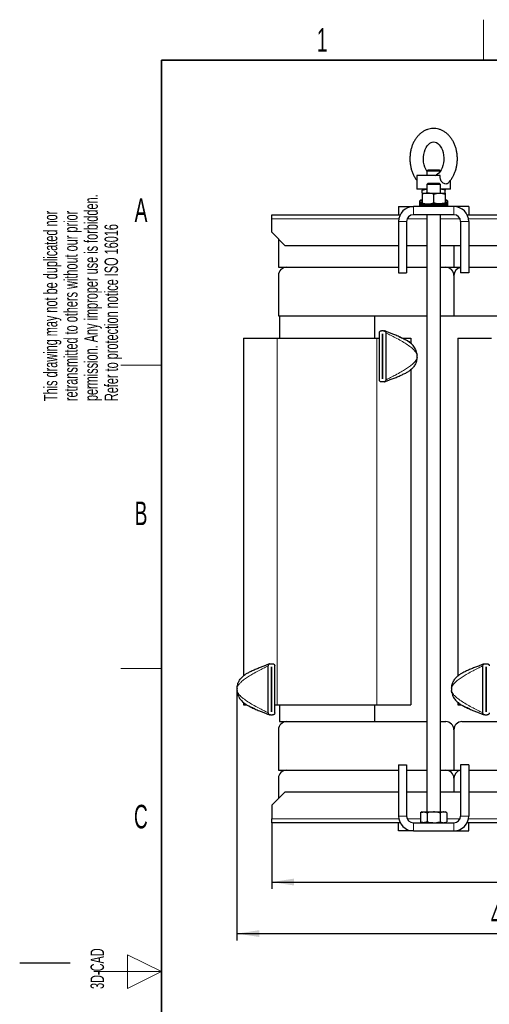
# Model space of a CAD drawing. Header units: millimetres. Extents: x 5 to 418, y 2 to 292.
# Tile 4 of 21: x 5 to 75, y 142 to 288. Entities that reach past the tile are written whole.
import ezdxf

# ---------------------------------------------------------------- set-up
doc = ezdxf.new("R2010")
doc.units = ezdxf.units.MM
doc.layers.add('SLD-0', color=7, linetype='Continuous')
doc.styles.add('SLDTEXTSTYLE0', font='TXT', dxfattribs={"width": 0.605})
doc.dimstyles.new('SLDDIMSTYLE1', dxfattribs={"dimtxt": 3.5, "dimasz": 3.302, "dimexe": 0, "dimexo": 0.0625, "dimgap": 0.875, "dimtad": 1, "dimlfac": 5, "dimrnd": 1e-09, "dimzin": 12, "dimdsep": 46, "dimtxsty": 'SLDTEXTSTYLE0', "dimsah": 1, "dimcen": 0.09, "dimadec": 0, "dimazin": 3, "dimtfac": 1, "dimtofl": 0, "dimtmove": 0, "dimatfit": 3, "dimfxl": 1, "dimfrac": 2, "dimtolj": 1, "dimtzin": 12, "dimarcsym": 0})
doc.dimstyles.new('SLDDIMSTYLE2', dxfattribs={"dimtxt": 3.5, "dimasz": 3.302, "dimexe": 0, "dimexo": 0.0625, "dimgap": 0.875, "dimtad": 1, "dimdec": 0, "dimlfac": 5, "dimrnd": 1e-09, "dimzin": 12, "dimdsep": 46, "dimtxsty": 'SLDTEXTSTYLE0', "dimsah": 1, "dimcen": 0.09, "dimadec": 0, "dimazin": 3, "dimtol": 1, "dimtp": 15, "dimtm": 15, "dimtfac": 1, "dimtdec": 0, "dimtofl": 0, "dimtmove": 0, "dimatfit": 3, "dimfxl": 1, "dimfrac": 2, "dimtolj": 1, "dimarcsym": 0})

# ---------------------------------------------------------------- blocks, each defined once
blk = doc.blocks.new('_D_2')
at = {"layer": 'SLD-0'}
for p, q in [((42.36, 169.34), (42.36, 159.54)), ((122.36, 169.34), (122.36, 159.54)), ((42.36, 160.54), (122.36, 160.54))]:
    blk.add_line(p, q, dxfattribs=at)
for points in [[(42.36, 160.54), (45.66, 160.03), (45.66, 161.05)], [(122.36, 160.54), (119.06, 161.05), (119.06, 160.03)]]:
    blk.add_solid(points, dxfattribs=at)
at = {"layer": 'SLD-0', "insert": (78.35, 165.05), "char_height": 3.5, "attachment_point": 1, "style": 'SLDTEXTSTYLE0'}
blk.add_mtext('400', dxfattribs=at)
blk = doc.blocks.new('_D_3')
at = {"layer": 'SLD-0', "color": 7}
for p, q in [((127.51, 238.5), (127.51, 151.89)), ((37.21, 189.18), (37.21, 151.89)), ((37.21, 152.89), (127.51, 152.89))]:
    blk.add_line(p, q, dxfattribs=at)
for points in [[(37.21, 152.89), (40.51, 152.39), (40.51, 153.4)], [(127.51, 152.89), (124.21, 153.4), (124.21, 152.39)]]:
    blk.add_solid(points, dxfattribs=at)
at = {"layer": 'SLD-0', "color": 7, "attachment_point": 1, "style": 'SLDTEXTSTYLE0'}
for s, insert, char_height in [('451', (74.85, 157.41), 3.5), ('±15', (84.2, 156.39), 2.485)]:
    blk.add_mtext(s, dxfattribs=dict(at, insert=insert, char_height=char_height))

msp = doc.modelspace()

# ---------------------------------------------------------------- linework, layer by layer
at = {"color": 7, "linetype": 'Continuous', "lineweight": 25}
for p, q in [((65.5605, 266.24), (65.3605, 266.04)), ((65.3605, 266.04), (65.3605, 265.36)), ((66.3605, 266.04), (65.3605, 266.04)), ((65.5605, 266.24), (66.3605, 266.24)), ((66.3605, 266.24), (67.1605, 266.24)), ((67.3605, 266.04), (66.3605, 266.04)), ((67.3605, 266.04), (67.1605, 266.24)), ((63.8605, 265.36), (63.8605, 263.36)), ((67.3212, 265.36), (63.8605, 265.36)), ((66.6198, 265.36), (66.809, 265.4819)), ((68.8605, 263.36), (68.8605, 264.6864)), ((64.6249, 263.36), (63.8605, 263.36)), ((65.3605, 263.36), (64.6249, 263.36)), ((64.6605, 262.795), (64.6605, 263.2081)), ((65.5605, 264.24), (65.3605, 264.04)), ((65.3605, 264.04), (65.3605, 262.76)), ((66.3605, 264.04), (65.3605, 264.04)), ((65.5605, 264.24), (66.3605, 264.24)), ((66.3605, 264.24), (67.1605, 264.24)), ((67.3605, 264.04), (66.3605, 264.04)), ((67.3605, 264.04), (67.1605, 264.24)), ((67.3605, 262.76), (67.3605, 264.04)), ((68.8605, 263.36), (67.3605, 263.36)), ((68.0605, 262.795), (68.0605, 263.2081)), ((64.4605, 261.76), (64.2605, 261.56)), ((64.2605, 261.56), (64.2605, 261.36)), ((64.6605, 261.56), (64.2605, 261.56)), ((64.4605, 261.76), (64.6605, 261.76)), ((64.6605, 262.76), (65.5105, 262.76)), ((64.6605, 262.6081), (64.6605, 261.3118)), ((65.5105, 262.76), (67.2105, 262.76)), ((66.3605, 262.6081), (66.3605, 261.3118)), ((67.2105, 262.76), (68.0605, 262.76)), ((68.0605, 262.6081), (68.0605, 261.3118)), ((68.0605, 261.76), (68.2605, 261.76)), ((68.4605, 261.56), (68.0605, 261.56)), ((68.4605, 261.56), (68.2605, 261.76)), ((68.4605, 261.36), (68.4605, 261.56)), ((61.1605, 260.76), (61.1605, 259.56)), ((61.1605, 260.76), (63.3605, 260.76)), ((69.3605, 260.76), (63.3605, 260.76)), ((64.2605, 261.36), (64.2605, 260.96)), ((64.2605, 261.36), (64.6605, 261.36)), ((64.4605, 261.16), (64.2605, 260.96)), ((64.2605, 260.96), (64.2605, 260.76)), ((68.4605, 260.96), (64.2605, 260.96)), ((64.4605, 261.16), (68.2605, 261.16)), ((68.0605, 261.36), (68.4605, 261.36)), ((68.4605, 260.96), (68.2605, 261.16)), ((68.4605, 260.96), (68.4605, 261.36)), ((68.4605, 260.76), (68.4605, 260.96)), ((71.5605, 260.76), (69.3605, 260.76)), ((71.5605, 260.76), (71.5605, 259.56)), ((42.3605, 259.56), (61.4009, 259.56)), ((42.3605, 258.96), (42.3605, 259.56)), ((42.3605, 256.96), (42.3605, 258.96)), ((69.3605, 259.56), (63.3605, 259.56)), ((65.3605, 259.56), (65.3605, 170.94)), ((67.3605, 170.94), (67.3605, 259.56)), ((71.3201, 259.56), (93.4009, 259.56)), ((61.1605, 258.56), (61.1605, 250.96)), ((62.3605, 258.56), (62.3605, 250.96)), ((70.3605, 258.56), (70.3605, 250.96)), ((71.5605, 258.56), (71.5605, 250.96)), ((42.3605, 256.96), (44.3605, 254.96)), ((43.3605, 255.96), (43.3605, 251.76)), ((61.1605, 254.96), (44.3605, 254.96)), ((65.3605, 254.96), (62.3605, 254.96)), ((70.3605, 254.96), (67.3605, 254.96)), ((69.3605, 254.96), (69.3605, 251.76)), ((93.1605, 254.96), (71.5605, 254.96)), ((43.3605, 251.76), (61.1605, 251.76)), ((44.5605, 251.76), (61.1605, 251.76)), ((62.3605, 251.76), (65.3605, 251.76)), ((67.3605, 251.76), (69.3605, 251.76)), ((67.3605, 251.76), (68.1605, 251.76)), ((69.3605, 251.76), (70.3605, 251.76)), ((71.5605, 251.76), (93.1605, 251.76)), ((43.3605, 250.56), (43.3605, 244.56)), ((61.1605, 250.96), (62.3605, 250.96)), ((69.3605, 250.56), (69.3605, 244.56)), ((71.5605, 250.96), (70.3605, 250.96)), ((43.3605, 244.56), (65.3605, 244.56)), ((43.5205, 244.56), (43.5205, 241.24)), ((57.6005, 244.56), (57.6005, 241.24)), ((67.3605, 244.56), (69.3605, 244.56)), ((69.3605, 244.56), (97.3605, 244.56)), ((38.1605, 241.24), (38.1605, 191.1294)), ((38.1605, 241.24), (43.1605, 241.24)), ((43.1605, 241.24), (57.9605, 241.24)), ((57.9605, 241.24), (58.3105, 241.24)), ((58.3105, 242.0232), (58.3105, 235.0632)), ((58.9505, 242.3432), (58.6305, 242.3432)), ((58.7895, 241.8632), (58.7915, 241.8632)), ((58.7895, 235.2232), (58.7895, 241.8632)), ((58.7915, 241.8632), (58.7915, 235.2232)), ((59.2705, 242.0232), (59.2705, 235.0632)), ((61.7571, 241.24), (62.9605, 241.24)), ((62.9605, 241.24), (62.9605, 240.4952)), ((69.9605, 241.24), (69.9605, 191.1294)), ((69.9605, 241.24), (74.9605, 241.24)), ((62.5776, 240.8141), (62.5772, 240.8152)), ((62.6793, 240.746), (62.7236, 240.7256)), ((62.7236, 240.7256), (62.8387, 240.6466)), ((63.8437, 239.0596), (63.9053, 238.7064)), ((58.7915, 235.2232), (58.7895, 235.2232)), ((62.8387, 236.4397), (62.7236, 236.3607)), ((62.9605, 236.5505), (62.9605, 186.84)), ((58.9505, 234.7432), (58.6305, 234.7432)), ((42.1705, 192.9368), (42.4905, 192.9368)), ((73.9705, 192.9368), (74.2905, 192.9368)), ((41.8505, 185.6568), (41.8505, 192.6168)), ((42.3295, 192.4568), (42.3315, 192.4568)), ((42.3295, 185.8168), (42.3295, 192.4568)), ((42.3315, 192.4568), (42.3315, 185.8168)), ((42.8105, 185.6568), (42.8105, 192.6168)), ((73.6505, 185.6568), (73.6505, 192.6168)), ((74.1295, 192.4568), (74.1315, 192.4568)), ((74.1295, 185.8168), (74.1295, 192.4568)), ((74.1315, 192.4568), (74.1315, 185.8168)), ((38.2822, 191.2402), (38.3973, 191.3192)), ((70.0822, 191.2402), (70.1973, 191.3192)), ((37.2772, 188.6203), (37.2156, 188.9735)), ((69.0772, 188.6203), (69.0156, 188.9735)), ((38.1605, 187.1848), (38.1605, 186.84)), ((38.3973, 186.9543), (38.2822, 187.0333)), ((69.9605, 187.1848), (69.9605, 186.84)), ((70.1973, 186.9543), (70.0822, 187.0333)), ((38.1605, 186.84), (38.5761, 186.84)), ((38.4417, 186.9339), (38.3973, 186.9543)), ((38.5433, 186.8658), (38.5437, 186.8648)), ((42.3315, 185.8168), (42.3295, 185.8168)), ((42.8105, 186.84), (43.1605, 186.84)), ((43.1605, 186.84), (57.9605, 186.84)), ((43.5205, 186.84), (43.5205, 184.34)), ((57.6005, 186.84), (57.6005, 184.34)), ((57.9605, 186.84), (62.9605, 186.84)), ((69.9605, 186.84), (70.3761, 186.84)), ((70.2417, 186.9339), (70.1973, 186.9543)), ((70.3433, 186.8658), (70.3437, 186.8648)), ((74.1315, 185.8168), (74.1295, 185.8168)), ((42.1705, 185.3368), (42.4905, 185.3368)), ((43.5205, 184.34), (44.5605, 184.34)), ((44.5605, 184.34), (65.3605, 184.34)), ((67.3605, 184.34), (68.1605, 184.34)), ((70.5605, 184.34), (94.1605, 184.34)), ((73.9705, 185.3368), (74.2905, 185.3368)), ((43.3605, 183.14), (43.3605, 177.14)), ((69.3605, 183.14), (69.3605, 177.14)), ((43.3605, 177.14), (61.1605, 177.14)), ((44.5605, 177.14), (61.1605, 177.14)), ((61.1605, 177.94), (61.1605, 170.34)), ((61.1605, 177.94), (62.3605, 177.94)), ((62.3605, 177.94), (62.3605, 170.34)), ((62.3605, 177.14), (65.3605, 177.14)), ((67.3605, 177.14), (69.3605, 177.14)), ((67.3605, 177.14), (68.1605, 177.14)), ((69.3605, 177.14), (70.3605, 177.14)), ((70.3605, 177.94), (70.3605, 170.34)), ((71.5605, 177.94), (70.3605, 177.94)), ((71.5605, 177.94), (71.5605, 170.34)), ((71.5605, 177.14), (93.1605, 177.14)), ((43.3605, 175.94), (43.3605, 172.94)), ((69.3605, 175.94), (69.3605, 173.94)), ((44.3605, 173.94), (42.3605, 171.94)), ((44.3605, 173.94), (61.1605, 173.94)), ((62.3605, 173.94), (65.3605, 173.94)), ((67.3605, 173.94), (70.3605, 173.94)), ((71.5605, 173.94), (93.1605, 173.94)), ((42.3605, 171.94), (42.3605, 169.94)), ((64.6605, 170.94), (64.3975, 170.7881)), ((64.6605, 170.94), (64.8882, 170.94)), ((64.8882, 170.94), (66.3605, 170.94)), ((66.3605, 170.94), (67.8327, 170.94)), ((67.8327, 170.94), (68.0605, 170.94)), ((68.3235, 170.7881), (68.0605, 170.94)), ((42.3605, 169.34), (42.3605, 169.94)), ((64.3975, 170.7881), (64.3975, 169.4918)), ((64.3975, 169.4918), (64.6605, 169.34)), ((65.379, 170.7881), (65.379, 169.4918)), ((67.342, 170.7881), (67.342, 169.4918)), ((68.0605, 169.34), (68.3235, 169.4918)), ((68.3235, 170.7881), (68.3235, 169.4918)), ((61.4009, 169.34), (42.3605, 169.34)), ((61.1605, 168.14), (61.1605, 169.34)), ((63.3605, 168.14), (61.1605, 168.14)), ((63.3605, 169.34), (69.3605, 169.34)), ((63.3605, 168.14), (69.3605, 168.14)), ((69.3605, 168.14), (71.5605, 168.14)), ((93.4009, 169.34), (71.3201, 169.34)), ((71.5605, 168.14), (71.5605, 169.34))]:
    msp.add_line(p, q, dxfattribs=at)
at = {"color": 7, "linetype": 'Continuous', "lineweight": 18}
for p, q in [((63.3605, 259.56), (63.3605, 260.76)), ((69.3605, 259.56), (69.3605, 260.76)), ((61.1971, 258.96), (42.3605, 258.96)), ((65.3605, 258.96), (62.444, 258.96)), ((70.277, 258.96), (67.3605, 258.96)), ((93.1971, 258.96), (71.5238, 258.96)), ((62.3605, 258.56), (61.1605, 258.56)), ((70.3605, 258.56), (71.5605, 258.56)), ((43.1605, 241.24), (43.1605, 186.84)), ((57.9605, 241.24), (57.9605, 186.84)), ((62.5747, 240.8111), (62.8387, 240.6466)), ((62.5421, 236.2549), (62.8387, 236.4397)), ((38.5788, 191.4251), (38.2822, 191.2402)), ((39.0605, 191.6809), (39.0605, 191.7701)), ((70.3788, 191.4251), (70.0822, 191.2402)), ((70.8605, 191.6809), (70.8605, 191.7701)), ((38.5462, 186.8688), (38.2822, 187.0333)), ((70.3462, 186.8688), (70.0822, 187.0333)), ((42.3605, 169.94), (61.1971, 169.94)), ((62.3605, 170.34), (61.1605, 170.34)), ((62.444, 169.94), (64.3975, 169.94)), ((68.3235, 169.94), (70.277, 169.94)), ((70.3605, 170.34), (71.5605, 170.34)), ((71.5238, 169.94), (93.1971, 169.94)), ((63.3605, 169.34), (63.3605, 168.14)), ((69.3605, 169.34), (69.3605, 168.14))]:
    msp.add_line(p, q, dxfattribs=at)
at = {"color": 7, "linetype": 'Continuous', "lineweight": 25, "flags": 128}
msp.add_lwpolyline([(65.3436, 266.0401), (65.1913, 266.2999), (65.0531, 266.6199), (64.9465, 266.9723), (64.8756, 267.3484), (64.8433, 267.7385), (64.851, 268.132), (64.8984, 268.5181), (64.9833, 268.886), (65.1021, 269.2257), (65.2493, 269.5286), (65.4181, 269.7877), (65.6009, 269.9984), (65.7898, 270.1589), (65.979, 270.2705), (66.1672, 270.337), (66.3624, 270.36), (66.5825, 270.3297), (66.7731, 270.2553), (66.9598, 270.1378), (67.1617, 269.9556), (67.3484, 269.7249), (67.5149, 269.4489), (67.6558, 269.1323), (67.7657, 268.7827), (67.8402, 268.4085), (67.8763, 268.0193), (67.8724, 267.6257), (67.8288, 267.2383), (67.7473, 266.8683), (67.6316, 266.5254), (67.4869, 266.2187), (67.3198, 265.9551), (67.138, 265.7396), (66.9494, 265.5743), (66.8061, 265.4863), (66.8061, 265.4863)], dxfattribs=at)
at = {"color": 7, "linetype": 'Continuous', "lineweight": 25}
for centre, radius, start, end in [((63.3605, 258.56), 2.2, 90, 180), ((69.3605, 258.56), 2.2, 0, 90), ((63.3605, 258.56), 1, 90, 180), ((69.3605, 258.56), 1, 0, 90), ((44.5605, 250.56), 1.2, 90, 180), ((68.1605, 250.56), 1.2, 0, 90), ((70.5605, 250.56), 1.2, 99.594068, 180), ((61.3105, 238.5432), 2.6, 356.4, 3.6), ((39.8105, 189.1368), 2.6, 176.4, 183.6), ((71.6105, 189.1368), 2.6, 176.4, 183.6), ((44.5605, 183.14), 1.2, 90, 180), ((68.1605, 183.14), 1.2, 0, 90), ((70.5605, 183.14), 1.2, 90, 180), ((44.5605, 175.94), 1.2, 90, 180), ((68.1605, 175.94), 1.2, 0, 90), ((70.5605, 175.94), 1.2, 99.594068, 180), ((63.3605, 170.34), 2.2, 180, 270), ((63.3605, 170.34), 1, 180, 270), ((69.3605, 170.34), 2.2, 270, 0), ((69.3605, 170.34), 1, 270, 0)]:
    msp.add_arc(centre, radius, start, end, dxfattribs=at)
for points, knots in [([(68.46, 264.2359), (68.5671, 264.344), (68.7845, 264.5635), (69.067, 264.9516), (69.3161, 265.3806), (69.5231, 265.8469), (69.6857, 266.3421), (69.8015, 266.8592), (69.869, 267.3904), (69.8874, 267.9285), (69.8564, 268.4663), (69.7761, 268.9966), (69.647, 269.5123), (69.47, 270.0063), (69.2465, 270.4715), (68.9786, 270.9006), (68.6694, 271.2861), (68.3235, 271.6208), (67.9465, 271.8985), (67.5457, 272.1142), (67.1288, 272.265), (66.7035, 272.3499), (66.277, 272.3694), (65.8556, 272.325), (65.4448, 272.2189), (65.0494, 272.0533), (64.6735, 271.8306), (64.321, 271.5528), (63.9963, 271.2228), (63.7038, 270.8442), (63.448, 270.4219), (63.233, 269.962), (63.0619, 269.4715), (62.9373, 268.958), (62.8608, 268.4288), (62.8332, 267.8914), (62.8551, 267.353), (62.9262, 266.8208), (63.0464, 266.302), (63.2142, 265.8029), (63.4308, 265.3335), (63.6461, 264.9582), (63.8047, 264.759), (63.8605, 264.6889)], [0, 0, 0, 0, 0.02377432, 0.04824566, 0.07297478, 0.09787531, 0.12287169, 0.14790725, 0.17295834, 0.19802546, 0.22312039, 0.24825626, 0.27344757, 0.29870522, 0.32402657, 0.34937447, 0.3746763, 0.39982788, 0.42470679, 0.44920638, 0.47327339, 0.49692838, 0.52026099, 0.54340845, 0.5664942, 0.58966405, 0.61305793, 0.63677278, 0.66084788, 0.68526256, 0.70995035, 0.73482538, 0.75980865, 0.78484005, 0.80988866, 0.83495217, 0.86004075, 0.88516809, 0.91034803, 0.93559305, 0.96090369, 0.98625141, 1, 1, 1, 1]), ([(68.4513, 264.2445), (68.4231, 264.2153), (68.3438, 264.1337), (68.1562, 264.1042), (67.913, 264.1546), (67.6679, 264.3092), (67.4675, 264.5498), (67.3305, 264.8852), (67.3083, 265.1671), (67.3196, 265.3366), (67.3212, 265.36)], [0, 0, 0, 0, 0.07760103, 0.21760269, 0.35967249, 0.50174022, 0.64164802, 0.7799756, 0.96962018, 1, 1, 1, 1]), ([(64.6605, 263.36), (64.6605, 263.3581), (64.6605, 263.3504), (64.6605, 263.2692), (64.6605, 263.2081)], [0, 0, 0, 0, 0.24657943, 1, 1, 1, 1]), ([(64.6605, 263.2081), (64.7983, 263.2518), (65.0281, 263.3245), (65.2655, 263.3395), (65.3605, 263.3455)], [0, 0, 0, 0, 0.60023314, 1, 1, 1, 1]), ([(68.0605, 263.2081), (67.9226, 263.2518), (67.6929, 263.3245), (67.4554, 263.3395), (67.3605, 263.3455)], [0, 0, 0, 0, 0.60023314, 1, 1, 1, 1]), ([(68.0605, 263.36), (68.0605, 263.3581), (68.0605, 263.3504), (68.0605, 263.2692), (68.0605, 263.2081)], [0, 0, 0, 0, 0.24657943, 1, 1, 1, 1]), ([(65.5105, 262.76), (65.4903, 262.7598), (65.3377, 262.7584), (65.0501, 262.7252), (64.7911, 262.6474), (64.6605, 262.6081)], [0, 0, 0, 0, 0.07008803, 0.5307834, 1, 1, 1, 1]), ([(64.6605, 262.76), (64.6605, 262.7417), (64.6605, 262.718), (64.6605, 262.6286), (64.6605, 262.6081)], [0, 0, 0, 0, 0.77029176, 1, 1, 1, 1]), ([(66.3605, 262.6081), (66.2224, 262.6506), (65.9438, 262.7362), (65.6558, 262.752), (65.5105, 262.76)], [0, 0, 0, 0, 0.49545796, 1, 1, 1, 1]), ([(66.3605, 262.6081), (66.4985, 262.6494), (66.7066, 262.7116), (66.9925, 262.7535), (67.1377, 262.7578), (67.2105, 262.76)], [0, 0, 0, 0, 0.49525132, 0.7468182, 1, 1, 1, 1]), ([(67.2105, 262.76), (67.2306, 262.7598), (67.3832, 262.7584), (67.6709, 262.7252), (67.9298, 262.6474), (68.0605, 262.6081)], [0, 0, 0, 0, 0.07008803, 0.5307834, 1, 1, 1, 1]), ([(68.0605, 262.76), (68.0605, 262.755), (68.0605, 262.7452), (68.0605, 262.6822), (68.0605, 262.6282), (68.0605, 262.6081)], [0, 0, 0, 0, 0.38252483, 0.77059474, 1, 1, 1, 1]), ([(64.6605, 261.3118), (64.7985, 261.2694), (65.0771, 261.1837), (65.3652, 261.1679), (65.5105, 261.16)], [0, 0, 0, 0, 0.49545796, 1, 1, 1, 1]), ([(64.6605, 261.3118), (64.6605, 261.2913), (64.6605, 261.2019), (64.6605, 261.1782), (64.6605, 261.16)], [0, 0, 0, 0, 0.22970824, 1, 1, 1, 1]), ([(65.5105, 261.16), (65.5306, 261.1601), (65.6832, 261.1615), (65.9709, 261.1947), (66.2298, 261.2725), (66.3605, 261.3118)], [0, 0, 0, 0, 0.07008803, 0.5307834, 1, 1, 1, 1]), ([(67.2105, 261.16), (67.1903, 261.1601), (67.0377, 261.1615), (66.7501, 261.1947), (66.4911, 261.2725), (66.3605, 261.3118)], [0, 0, 0, 0, 0.07008803, 0.5307834, 1, 1, 1, 1]), ([(68.0605, 261.3118), (67.9224, 261.2694), (67.6438, 261.1837), (67.3558, 261.1679), (67.2105, 261.16)], [0, 0, 0, 0, 0.49545796, 1, 1, 1, 1]), ([(68.0605, 261.3118), (68.0605, 261.2913), (68.0605, 261.2019), (68.0605, 261.1782), (68.0605, 261.16)], [0, 0, 0, 0, 0.22970824, 1, 1, 1, 1]), ([(58.3105, 242.0232), (58.3171, 242.073), (58.3287, 242.1605), (58.4041, 242.2575), (58.4858, 242.3127), (58.5616, 242.3391), (58.6097, 242.342), (58.6305, 242.3432)], [0, 0, 0, 0, 0.338954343, 0.595066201, 0.767191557, 0.899905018, 1, 1, 1, 1]), ([(58.9505, 242.3432), (58.9779, 242.341), (59.0326, 242.3368), (59.1152, 242.3022), (59.1983, 242.2368), (59.2588, 242.1389), (59.2668, 242.0598), (59.2705, 242.0232)], [0, 0, 0, 0, 0.13233898, 0.26383538, 0.46275839, 0.7506419, 1, 1, 1, 1]), ([(63.8632, 239.0363), (63.8342, 239.1568), (63.7757, 239.3992), (63.5706, 239.831), (63.2802, 240.2145), (62.9406, 240.5228), (62.6387, 240.7379), (62.274, 240.9563), (61.8057, 241.1999), (61.2336, 241.4657), (60.6418, 241.7173), (60.0795, 241.9425), (59.6115, 242.1219), (59.2804, 242.2443), (59.1089, 242.3063), (59.0629, 242.3228), (59.0504, 242.3272), (59.0496, 242.3275), (59.0493, 242.3277)], [0, 0, 0, 0, 0.05283746, 0.10638551, 0.20333298, 0.25823879, 0.31086251, 0.3794037, 0.46766058, 0.57578866, 0.69969279, 0.79667549, 0.88817802, 0.96158337, 0.98627615, 0.99466861, 0.99784434, 1, 1, 1, 1]), ([(61.2622, 241.4488), (61.3233, 241.4232), (61.57, 241.32), (61.9746, 241.1303), (62.3575, 240.949), (62.5404, 240.8329), (62.5747, 240.8111)], [0, 0, 0, 0, 0.13518799, 0.54577996, 0.91472997, 1, 1, 1, 1]), ([(59.049, 234.7588), (59.0492, 234.7589), (59.0498, 234.7591), (59.0592, 234.7624), (59.1062, 234.7793), (59.248, 234.8305), (59.5338, 234.9357), (59.9634, 235.098), (60.5075, 235.3115), (61.0954, 235.5533), (61.6729, 235.8085), (62.1973, 236.0571), (62.5042, 236.2316), (62.6457, 236.3122)], [0, 0, 0, 0, 0.00224743, 0.00757013, 0.01442125, 0.05802261, 0.12605234, 0.24777384, 0.39477974, 0.55535773, 0.71760686, 0.86972222, 1, 1, 1, 1]), ([(58.6305, 234.7432), (58.603, 234.7453), (58.5483, 234.7495), (58.4657, 234.7841), (58.3827, 234.8496), (58.3222, 234.9475), (58.3142, 235.0265), (58.3105, 235.0632)], [0, 0, 0, 0, 0.13233898, 0.26383538, 0.46275839, 0.7506419, 1, 1, 1, 1]), ([(59.2705, 235.0632), (59.2639, 235.0133), (59.2523, 234.9258), (59.1769, 234.8288), (59.0951, 234.7737), (59.0194, 234.7472), (58.9712, 234.7444), (58.9505, 234.7432)], [0, 0, 0, 0, 0.33895434, 0.5950662, 0.76719156, 0.89990502, 1, 1, 1, 1]), ([(42.0719, 192.9211), (42.0717, 192.9211), (42.0712, 192.9208), (42.0617, 192.9175), (42.0148, 192.9006), (41.8729, 192.8494), (41.5872, 192.7442), (41.1575, 192.5819), (40.6134, 192.3685), (40.0255, 192.1266), (39.4481, 191.8715), (38.9237, 191.6229), (38.6168, 191.4483), (38.4752, 191.3677)], [0, 0, 0, 0, 0.00224743, 0.00757013, 0.01442125, 0.05802261, 0.12605234, 0.24777384, 0.39477974, 0.55535773, 0.71760686, 0.86972222, 1, 1, 1, 1]), ([(41.8505, 192.6168), (41.8566, 192.6645), (41.868, 192.7531), (41.946, 192.8541), (42.0407, 192.9154), (42.1187, 192.9355), (42.1624, 192.9366), (42.1705, 192.9368)], [0, 0, 0, 0, 0.30224988, 0.56074622, 0.75738877, 0.95488413, 1, 1, 1, 1]), ([(42.4905, 192.9368), (42.5226, 192.9339), (42.5868, 192.9282), (42.6733, 192.8847), (42.7451, 192.8186), (42.7991, 192.7272), (42.8065, 192.655), (42.8105, 192.6168)], [0, 0, 0, 0, 0.177524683, 0.35461727, 0.542649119, 0.757754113, 1, 1, 1, 1]), ([(73.8719, 192.9211), (73.8717, 192.9211), (73.8712, 192.9208), (73.8617, 192.9175), (73.8148, 192.9006), (73.6729, 192.8494), (73.3872, 192.7442), (72.9575, 192.5819), (72.4134, 192.3685), (71.8255, 192.1266), (71.2481, 191.8715), (70.7237, 191.6229), (70.4168, 191.4483), (70.2752, 191.3677)], [0, 0, 0, 0, 0.00224743, 0.00757013, 0.01442125, 0.05802261, 0.12605234, 0.24777384, 0.39477974, 0.55535773, 0.71760686, 0.86972222, 1, 1, 1, 1]), ([(73.6505, 192.6168), (73.6566, 192.6645), (73.668, 192.7531), (73.746, 192.8541), (73.8407, 192.9154), (73.9187, 192.9355), (73.9624, 192.9366), (73.9705, 192.9368)], [0, 0, 0, 0, 0.30224988, 0.56074622, 0.75738877, 0.95488413, 1, 1, 1, 1]), ([(74.2905, 192.9368), (74.3226, 192.9339), (74.3868, 192.9282), (74.4733, 192.8847), (74.5451, 192.8186), (74.5991, 192.7272), (74.6065, 192.655), (74.6105, 192.6168)], [0, 0, 0, 0, 0.177524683, 0.35461727, 0.542649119, 0.757754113, 1, 1, 1, 1]), ([(37.2577, 188.6436), (37.2868, 188.5232), (37.3452, 188.2807), (37.5503, 187.8489), (37.8408, 187.4655), (38.1804, 187.1571), (38.4823, 186.942), (38.8469, 186.7236), (39.3152, 186.48), (39.8873, 186.2143), (40.4791, 185.9626), (41.0414, 185.7375), (41.5095, 185.5581), (41.8405, 185.4356), (42.012, 185.3736), (42.0581, 185.3571), (42.0706, 185.3527), (42.0714, 185.3524), (42.0717, 185.3523)], [0, 0, 0, 0, 0.052837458, 0.106385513, 0.203332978, 0.258238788, 0.31086251, 0.379403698, 0.467660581, 0.575788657, 0.699692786, 0.796675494, 0.88817802, 0.961583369, 0.986276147, 0.994668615, 0.997844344, 1, 1, 1, 1]), ([(69.0577, 188.6436), (69.0868, 188.5232), (69.1452, 188.2807), (69.3503, 187.8489), (69.6408, 187.4655), (69.9804, 187.1571), (70.2823, 186.942), (70.6469, 186.7236), (71.1152, 186.48), (71.6873, 186.2143), (72.2791, 185.9626), (72.8414, 185.7375), (73.3095, 185.5581), (73.6405, 185.4356), (73.812, 185.3736), (73.8581, 185.3571), (73.8706, 185.3527), (73.8714, 185.3524), (73.8717, 185.3523)], [0, 0, 0, 0, 0.052837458, 0.106385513, 0.203332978, 0.258238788, 0.31086251, 0.379403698, 0.467660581, 0.575788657, 0.699692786, 0.796675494, 0.88817802, 0.961583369, 0.986276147, 0.994668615, 0.997844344, 1, 1, 1, 1]), ([(39.8587, 186.2311), (39.7976, 186.2567), (39.5509, 186.3599), (39.1463, 186.5496), (38.7635, 186.731), (38.5805, 186.847), (38.5462, 186.8688)], [0, 0, 0, 0, 0.13518799, 0.54577996, 0.91472997, 1, 1, 1, 1]), ([(42.1705, 185.3368), (42.1383, 185.3396), (42.0741, 185.3453), (41.9876, 185.3889), (41.9159, 185.4549), (41.8619, 185.5463), (41.8544, 185.6185), (41.8505, 185.6568)], [0, 0, 0, 0, 0.17752468, 0.35461727, 0.54264912, 0.75775411, 1, 1, 1, 1]), ([(42.8105, 185.6568), (42.8043, 185.609), (42.793, 185.5204), (42.7149, 185.4195), (42.6203, 185.3581), (42.5422, 185.338), (42.4986, 185.3369), (42.4905, 185.3368)], [0, 0, 0, 0, 0.30224988, 0.56074622, 0.75738877, 0.95488413, 1, 1, 1, 1]), ([(71.6587, 186.2311), (71.5976, 186.2567), (71.3509, 186.3599), (70.9463, 186.5496), (70.5635, 186.731), (70.3805, 186.847), (70.3462, 186.8688)], [0, 0, 0, 0, 0.13518799, 0.54577996, 0.91472997, 1, 1, 1, 1]), ([(73.9705, 185.3368), (73.9383, 185.3396), (73.8741, 185.3453), (73.7876, 185.3889), (73.7159, 185.4549), (73.6619, 185.5463), (73.6544, 185.6185), (73.6505, 185.6568)], [0, 0, 0, 0, 0.17752468, 0.35461727, 0.54264912, 0.75775411, 1, 1, 1, 1]), ([(74.6105, 185.6568), (74.6043, 185.609), (74.593, 185.5204), (74.5149, 185.4195), (74.4203, 185.3581), (74.3422, 185.338), (74.2986, 185.3369), (74.2905, 185.3368)], [0, 0, 0, 0, 0.30224988, 0.56074622, 0.75738877, 0.95488413, 1, 1, 1, 1]), ([(64.3975, 170.7881), (64.4772, 170.8294), (64.5973, 170.8916), (64.7624, 170.9335), (64.8462, 170.9378), (64.8882, 170.94)], [0, 0, 0, 0, 0.49525132, 0.7468182, 1, 1, 1, 1]), ([(64.8882, 170.94), (64.8999, 170.9398), (64.9879, 170.9384), (65.154, 170.9052), (65.3035, 170.8274), (65.379, 170.7881)], [0, 0, 0, 0, 0.07008803, 0.5307834, 1, 1, 1, 1]), ([(66.3605, 170.94), (66.2334, 170.935), (65.9774, 170.9252), (65.6502, 170.8622), (65.4524, 170.8082), (65.379, 170.7881)], [0, 0, 0, 0, 0.38252483, 0.77059474, 1, 1, 1, 1]), ([(67.342, 170.7881), (67.0981, 170.8492), (66.7745, 170.9304), (66.4424, 170.9381), (66.3605, 170.94)], [0, 0, 0, 0, 0.75342057, 1, 1, 1, 1]), ([(67.8327, 170.94), (67.8211, 170.9398), (67.733, 170.9384), (67.5669, 170.9052), (67.4174, 170.8274), (67.342, 170.7881)], [0, 0, 0, 0, 0.07008803, 0.5307834, 1, 1, 1, 1]), ([(68.3235, 170.7881), (68.2438, 170.8306), (68.0829, 170.9162), (67.9166, 170.932), (67.8327, 170.94)], [0, 0, 0, 0, 0.49545796, 1, 1, 1, 1]), ([(64.8882, 169.34), (64.8766, 169.3401), (64.7885, 169.3415), (64.6224, 169.3747), (64.4729, 169.4525), (64.3975, 169.4918)], [0, 0, 0, 0, 0.07008803, 0.5307834, 1, 1, 1, 1]), ([(65.379, 169.4918), (65.2993, 169.4494), (65.1384, 169.3637), (64.9721, 169.3479), (64.8882, 169.34)], [0, 0, 0, 0, 0.49545796, 1, 1, 1, 1]), ([(65.379, 169.4918), (65.4524, 169.4713), (65.7721, 169.3819), (66.1045, 169.3582), (66.3605, 169.34)], [0, 0, 0, 0, 0.22970824, 1, 1, 1, 1]), ([(66.3605, 169.34), (66.4424, 169.3419), (66.7745, 169.3496), (67.0981, 169.4307), (67.342, 169.4918)], [0, 0, 0, 0, 0.24657943, 1, 1, 1, 1]), ([(67.342, 169.4918), (67.4217, 169.4494), (67.5825, 169.3637), (67.7488, 169.3479), (67.8327, 169.34)], [0, 0, 0, 0, 0.49545796, 1, 1, 1, 1]), ([(67.8327, 169.34), (67.8443, 169.3401), (67.9324, 169.3415), (68.0985, 169.3747), (68.248, 169.4525), (68.3235, 169.4918)], [0, 0, 0, 0, 0.07008803, 0.5307834, 1, 1, 1, 1])]:
    msp.add_open_spline(points, degree=3, knots=knots, dxfattribs=at)
at = {"color": 7, "linetype": 'Continuous', "lineweight": 18}
for points, knots in [([(63.9053, 238.7064), (63.8713, 238.8334), (63.7964, 239.1123), (63.4415, 239.5058), (62.9474, 239.939), (62.3045, 240.3899), (61.5412, 240.8585), (60.7595, 241.2906), (60.1303, 241.6124), (59.7114, 241.8167), (59.4851, 241.9243), (59.3429, 241.9902), (59.2836, 242.0172), (59.2719, 242.0225), (59.2709, 242.023), (59.2705, 242.0232)], [0, 0, 0, 0, 0.079054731, 0.17359496, 0.282434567, 0.423080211, 0.568308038, 0.725914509, 0.860607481, 0.914415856, 0.956593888, 0.987808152, 0.995833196, 0.998109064, 1, 1, 1, 1]), ([(59.2705, 235.0632), (59.271, 235.0634), (59.2722, 235.064), (59.28, 235.0675), (59.2989, 235.0761), (59.3592, 235.1037), (59.4934, 235.166), (59.7117, 235.2698), (60.13, 235.4738), (60.7597, 235.7958), (61.5018, 236.2062), (62.1962, 236.6288), (62.7843, 237.0298), (63.2631, 237.4115), (63.6067, 237.7623), (63.8365, 238.0699), (63.8835, 238.2816), (63.9053, 238.3799)], [0, 0, 0, 0, 0.00205502, 0.00456987, 0.00765307, 0.01737725, 0.04342875, 0.0855948, 0.13938788, 0.27404256, 0.43160423, 0.55484638, 0.67586467, 0.78881805, 0.86868464, 0.93900763, 1, 1, 1, 1]), ([(41.8505, 192.6168), (41.8499, 192.6165), (41.8487, 192.616), (41.841, 192.6125), (41.822, 192.6039), (41.7617, 192.5762), (41.6275, 192.5139), (41.4092, 192.4102), (40.9909, 192.2061), (40.3613, 191.8841), (39.6191, 191.4738), (38.9247, 191.0511), (38.3367, 190.6501), (37.8579, 190.2684), (37.5142, 189.9176), (37.2845, 189.6101), (37.2374, 189.3983), (37.2156, 189.3)], [0, 0, 0, 0, 0.00205502, 0.00456987, 0.00765307, 0.01737725, 0.04342875, 0.0855948, 0.13938788, 0.27404256, 0.43160423, 0.55484638, 0.67586467, 0.78881805, 0.86868464, 0.93900763, 1, 1, 1, 1]), ([(73.6505, 192.6168), (73.6499, 192.6165), (73.6487, 192.616), (73.641, 192.6125), (73.622, 192.6039), (73.5617, 192.5762), (73.4275, 192.5139), (73.2092, 192.4102), (72.7909, 192.2061), (72.1613, 191.8841), (71.4191, 191.4738), (70.7247, 191.0511), (70.1367, 190.6501), (69.6579, 190.2684), (69.3142, 189.9176), (69.0845, 189.6101), (69.0374, 189.3983), (69.0156, 189.3)], [0, 0, 0, 0, 0.00205502, 0.00456987, 0.00765307, 0.01737725, 0.04342875, 0.0855948, 0.13938788, 0.27404256, 0.43160423, 0.55484638, 0.67586467, 0.78881805, 0.86868464, 0.93900763, 1, 1, 1, 1]), ([(37.2156, 188.9735), (37.2497, 188.8465), (37.3245, 188.5676), (37.6795, 188.1741), (38.1735, 187.7409), (38.8165, 187.29), (39.5797, 186.8214), (40.3614, 186.3894), (40.9906, 186.0675), (41.4096, 185.8632), (41.6359, 185.7556), (41.7781, 185.6897), (41.8373, 185.6627), (41.849, 185.6574), (41.85, 185.657), (41.8505, 185.6568)], [0, 0, 0, 0, 0.07905473, 0.17359496, 0.28243457, 0.42308021, 0.56830804, 0.72591451, 0.86060748, 0.91441586, 0.95659389, 0.98780815, 0.9958332, 0.99810906, 1, 1, 1, 1]), ([(69.0156, 188.9735), (69.0497, 188.8465), (69.1245, 188.5676), (69.4795, 188.1741), (69.9735, 187.7409), (70.6165, 187.29), (71.3797, 186.8214), (72.1614, 186.3894), (72.7906, 186.0675), (73.2096, 185.8632), (73.4359, 185.7556), (73.5781, 185.6897), (73.6373, 185.6627), (73.649, 185.6574), (73.65, 185.657), (73.6505, 185.6568)], [0, 0, 0, 0, 0.07905473, 0.17359496, 0.28243457, 0.42308021, 0.56830804, 0.72591451, 0.86060748, 0.91441586, 0.95659389, 0.98780815, 0.9958332, 0.99810906, 1, 1, 1, 1])]:
    msp.add_open_spline(points, degree=3, knots=knots, dxfattribs=at)
at = {"color": 7, "linetype": 'Continuous', "lineweight": 25}
for points in [[(63.9053, 238.3799), (63.8813, 238.1904), (63.8333, 237.8113), (63.6049, 237.2818), (63.2802, 236.8053), (62.9859, 236.5616), (62.8387, 236.4397)], [(37.2156, 189.3), (37.2396, 189.4896), (37.2877, 189.8687), (37.516, 190.3981), (37.8407, 190.8747), (38.1351, 191.1184), (38.2822, 191.2402)], [(69.0156, 189.3), (69.0396, 189.4896), (69.0877, 189.8687), (69.316, 190.3981), (69.6407, 190.8747), (69.9351, 191.1184), (70.0822, 191.2402)]]:
    msp.add_open_spline(points, degree=3, dxfattribs=at)
at = {"layer": 'SLD-0', "lineweight": 18}
for p, q in [((73.75, 282.5), (73.75, 288.5)), ((20, 237.25), (26, 237.25)), ((20, 192.25), (26, 192.25)), ((26, 147.25), (21, 149.75)), ((21, 149.75), (21, 144.75)), ((16, 147.25), (26, 147.25)), ((21, 144.75), (26, 147.25))]:
    msp.add_line(p, q, dxfattribs=at)
at = {"layer": 'SLD-0', "lineweight": 35}
for p, q in [((408, 282.5), (26, 282.5)), ((26, 282.5), (26, 12))]:
    msp.add_line(p, q, dxfattribs=at)
at = {"layer": 'SLD-0'}
msp.add_line((12.5, 148.5), (5, 148.5), dxfattribs=at)

# ---------------------------------------------------------------- texts
at = {"layer": 'SLD-0', "char_height": 3.5, "attachment_point": 2, "style": 'SLDTEXTSTYLE0'}
for s, insert in [('1', (49.8527, 287.243)), ('A', (22.9816, 262.0011)), ('B', (22.9816, 217.0011)), ('C', (22.9597, 172.0011))]:
    msp.add_mtext(s, dxfattribs=dict(at, insert=insert))
at = {"layer": 'SLD-0', "char_height": 2, "attachment_point": 1, "rotation": 90, "style": 'SLDTEXTSTYLE0'}
for s, insert in [('permission. Any improper use is forbidden.', (14.5783, 231.9088)), ('retransmitted to others without our prior', (11.5783, 231.9088)), ('This drawing may not be duplicated nor', (8.5783, 231.9088)), ('Refer to protection notice ISO 16016', (17.5783, 231.9088)), ('3D-CAD', (15.4939, 144.6806))]:
    msp.add_mtext(s, dxfattribs=dict(at, insert=insert))

# ---------------------------------------------------------------- dimensions: what is measured, and where the dimension line sits
at = {"layer": 'SLD-0', "color": 7}
dim = msp.add_linear_dim(base=(127.51, 152.8934), p1=(37.2109, 189.184), p2=(127.51, 238.4959), dimstyle='SLDDIMSTYLE2', dxfattribs=at)
dim.commit()
dim.dimension.update_dxf_attribs({"geometry": '_D_3', "text_midpoint": (82.3605, 152.8934), "dimtype": 160})
at = {"layer": 'SLD-0'}
dim = msp.add_linear_dim(base=(122.3605, 160.5411), p1=(42.3605, 169.34), p2=(122.3605, 169.34), dimstyle='SLDDIMSTYLE1', dxfattribs=at)
dim.commit()
dim.dimension.update_dxf_attribs({"geometry": '_D_2', "text_midpoint": (82.3605, 160.5411), "dimtype": 160})

doc.saveas('drawing.dxf')
